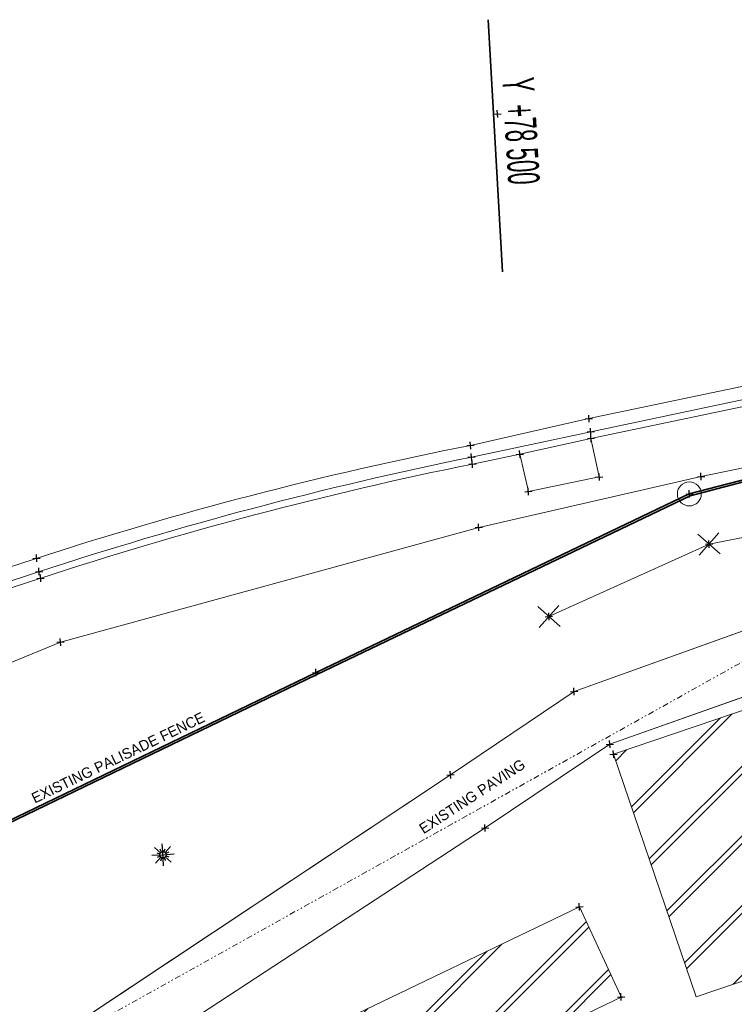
# Model space of a CAD drawing. Header units: millimetres. Extents: x -738537 to 1850049, y -250217 to 604013.
# Tile 83 of 220: x -179430 to -162467, y 73819 to 97199. Entities that reach past the tile are written whole.
import ezdxf

# ---------------------------------------------------------------- set-up
doc = ezdxf.new("R2010")
doc.units = ezdxf.units.MM
doc.header["$MEASUREMENT"] = 0
doc.linetypes.add('Triple Dashed', pattern=[390, 140, -60, 35, -60, 35, -60])
for name, color, linetype, lineweight in [('A_SURVEY_Pen_No__1', 214, 'Continuous', 35), ('A_SURVEY_Pen_No__2', 1, 'Continuous', 25), ('A_SURVEY_Pen_No__6', 7, 'Continuous', 5), ('BUILDING_Pen_No__2', 1, 'Continuous', 25), ('FENCE LINE_Pen_No__1', 214, 'Continuous', 35), ('FENCE LINE_Pen_No__15', 7, 'Continuous', 20), ('GRID_Pen_No__1', 214, 'Continuous', 35), ('GRID_Pen_No__6', 7, 'Continuous', 5), ('PALLISADE FENCE_Pen_No__1', 214, 'Continuous', 35), ('SPLITPOLE FENCE_Pen_No__2', 1, 'Continuous', 25)]:
    doc.layers.add(name, color=color, linetype=linetype, lineweight=lineweight)
doc.layers.add('ROAD_Pen_No__7', color=7, linetype='Continuous', lineweight=5, true_color=0x9f07ff)
doc.layers.add('SEWER LINE_Pen_No__10', color=7, linetype='Continuous', lineweight=20, true_color=0x996633)
doc.styles.add('GENERATED_STYLE_1', font='GOTHIC.TTF')
doc.styles.add('GENERATED_STYLE_2', font='arial.ttf')
pattern_1 = [(45, (0, 0), (-827.315, 827.315), []), (45, (-91.9, 91.9), (-827.315, 827.315), [])]

msp = doc.modelspace()

# ---------------------------------------------------------------- hatches: boundary and pattern name
at = {"layer": 'A_SURVEY_Pen_No__2', "linetype": 'Continuous', "lineweight": 25}
h = msp.add_hatch(dxfattribs=at)
h.set_pattern_fill('HATCH__DOUBLE_LRG', color=1, style=0, pattern_type=2)
h.set_pattern_definition(pattern_1)
h.paths.add_polyline_path([(-165334.3, 79755.5), (-163374.6, 73995.7), (-149438.2, 78737.5), (-151373.9, 84501.5)])
h = msp.add_hatch(dxfattribs=at)
h.set_pattern_fill('HATCH__DOUBLE_LRG', color=1, style=0, pattern_type=2)
h.set_pattern_definition(pattern_1)
h.paths.add_polyline_path([(-177193.8, 70828.5), (-176172.3, 68701.1), (-165152.9, 73992.2), (-166142.5, 76131.6)])

# ---------------------------------------------------------------- linework, layer by layer
at = {"layer": 'A_SURVEY_Pen_No__1', "color": 251, "linetype": 'Continuous', "lineweight": 18, "true_color": 0x636466, "flags": 128}
msp.add_lwpolyline([(-183357.1, 69871), (-182570.5, 68727), (-168382.3, 78005.5), (-165422.1, 79994.9), (-151699.5, 84859.6), (-147743.7, 82909.3), (-146030.6, 83078.4), (-146165, 84571.2), (-147353.3, 84471.2), (-151991.7, 86376.4), (-166270, 81246.5), (-169203.7, 79267.7)], close=True, dxfattribs=at)
at = {"layer": 'A_SURVEY_Pen_No__1', "color": 251, "linetype": 'Continuous', "lineweight": 20, "true_color": 0x636466}
msp.add_circle((-163534.4, 85937.4), 284.1, dxfattribs=at)
at = {"layer": 'BUILDING_Pen_No__2', "color": 1, "linetype": 'Continuous', "lineweight": 25}
for p, q in [((-176033.8, 77442.8), (-176044.6, 77631.4)), ((-176226.6, 77543.6), (-176085.5, 77417.8)), ((-176172.3, 77417.6), (-176100.3, 77392.5)), ((-176062.1, 77435.4), (-176095.4, 77504.3)), ((-176004.6, 77438.7), (-175979.1, 77511.9)), ((-175979.4, 77423.9), (-175853.5, 77565.2)), ((-175893.1, 77433.7), (-175961.7, 77400.5)), ((-176104.4, 77363.4), (-176293.2, 77352.6)), ((-176205, 77170.5), (-176079.3, 77311.6)), ((-176097.1, 77335), (-176165.5, 77301.9)), ((-176079.2, 77224.8), (-176054.1, 77296.7)), ((-176014.3, 77103.9), (-176025.1, 77292.7)), ((-175963.6, 77231.3), (-175996.8, 77300)), ((-175973.3, 77317.7), (-175832.1, 77191.8)), ((-175958.4, 77343), (-175886.4, 77317.9)), ((-175765.5, 77382.8), (-175954.3, 77372))]:
    msp.add_line(p, q, dxfattribs=at)
msp.add_circle((-176029.4, 77367.7), 75.2, dxfattribs=at)
at = {"layer": 'FENCE LINE_Pen_No__1', "color": 251, "linetype": 'Continuous', "lineweight": 18, "true_color": 0x636466}
for q in [(-142303, 88830.7), (-166866.7, 83027.3)]:
    msp.add_line((-163066.7, 84748.1), q, dxfattribs=at)
at = {"layer": 'FENCE LINE_Pen_No__15', "color": 7, "linetype": 'Continuous', "lineweight": 20}
for p, q in [((-162802.9, 84512.8), (-163330.6, 84983.5)), ((-162802.9, 84512.8), (-163330.6, 84983.5)), ((-162831.4, 85012), (-163302, 84484.3)), ((-162831.4, 85012), (-163302, 84484.3)), ((-166602.8, 82792), (-167130.5, 83262.6)), ((-166631.3, 83291.2), (-167102, 82763.4))]:
    msp.add_line(p, q, dxfattribs=at)
at = {"layer": 'GRID_Pen_No__1', "color": 214, "linetype": 'Continuous', "lineweight": 35}
msp.add_line((-167968.7, 91208.4), (-168311.4, 97198.6), dxfattribs=at)
at = {"layer": 'PALLISADE FENCE_Pen_No__1', "color": 18, "linetype": 'Continuous', "lineweight": 35, "true_color": 0x000000}
for p, q in [((-161648.8, 86434.9), (-163534.4, 85937.4)), ((-161637.5, 86386.1), (-163517.1, 85890.2)), ((-163534.4, 85937.4), (-172394.6, 81695.4)), ((-163517.1, 85890.2), (-172372.9, 81650.3)), ((-172394.6, 81695.4), (-187422, 74445.3)), ((-172372.9, 81650.3), (-187342.9, 74427.9))]:
    msp.add_line(p, q, dxfattribs=at)
at = {"layer": 'ROAD_Pen_No__7', "color": 251, "linetype": 'Continuous', "lineweight": 5, "true_color": 0x636466}
for p, q in [((-150321.8, 90996.3), (-165918.4, 87725.1)), ((-165875.6, 87415.1), (-150294.3, 90691.3)), ((-150225.2, 90550.1), (-165868.5, 87255.2)), ((-150088.8, 89112.5), (-163254.5, 86349)), ((-168728.7, 87089.6), (-165918.4, 87725.1)), ((-165875.6, 87415.1), (-168704.9, 86813.5)), ((-167557.8, 86880.1), (-165868.5, 87255.2)), ((-165868.5, 87255.2), (-165672.9, 86339.9)), ((-167557.8, 86880.1), (-168682.4, 86647.5)), ((-167355, 85996.3), (-167557.8, 86880.1)), ((-163254.5, 86349), (-168533.3, 85144.6)), ((-165672.9, 86339.9), (-167355, 85996.3)), ((-168533.3, 85144.6), (-178461.9, 82420)), ((-178461.9, 82420), (-189996.6, 77673.5))]:
    msp.add_line(p, q, dxfattribs=at)
at = {"layer": 'ROAD_Pen_No__7', "color": 251, "linetype": 'Continuous', "lineweight": 18, "true_color": 0x636466}
for p, q in [((-166270, 81246.5), (-151991.7, 86376.4)), ((-151699.5, 84859.6), (-165422.1, 79994.9)), ((-169203.7, 79267.7), (-166270, 81246.5)), ((-165422.1, 79994.9), (-168382.3, 78005.5)), ((-183357.1, 69871), (-169203.7, 79267.7)), ((-168382.3, 78005.5), (-182570.5, 68727))]:
    msp.add_line(p, q, dxfattribs=at)
at = {"layer": 'ROAD_Pen_No__7', "color": 18, "linetype": 'Continuous', "lineweight": 5, "true_color": 0x000000}
for p, q in [((-153910.6, 83642.3), (-165334.3, 79755.5)), ((-165334.3, 79755.5), (-163374.6, 73995.7)), ((-151950.9, 77882.6), (-163374.6, 73995.7)), ((-166143.8, 76134.3), (-177193.8, 70828.5)), ((-165153.9, 73994.4), (-166143.8, 76134.3)), ((-165122.3, 74006.9), (-176172.3, 68701.1))]:
    msp.add_line(p, q, dxfattribs=at)
at = {"layer": 'ROAD_Pen_No__7', "color": 251, "linetype": 'Continuous', "lineweight": 5, "true_color": 0x636466}
for centre, radius, start, end in [((-151581, 52.8), 88709.9, 101.145512, 114.978018), ((-150223.1, -3644), 92326.2, 101.547437, 114.778537), ((-150593.4, -2498.5), 90962.8, 101.470388, 114.859501)]:
    msp.add_arc(centre, radius, start, end, dxfattribs=at)
at = {"layer": 'SEWER LINE_Pen_No__10', "color": 25, "linetype": 'Triple Dashed', "lineweight": 20, "true_color": 0x996633}
msp.add_line((-161317.5, 82483.4), (-189577.4, 66703.5), dxfattribs=at)
at = {"layer": 'SPLITPOLE FENCE_Pen_No__2', "color": 1, "linetype": 'Continuous', "lineweight": 25}
for p, q in [((-168174.1, 94956.1), (-168000.4, 94966)), ((-168082.3, 94874.3), (-168092.2, 95047.9)), ((-166005.2, 87720.2), (-165831.6, 87730.1)), ((-165913.5, 87638.3), (-165923.4, 87811.9)), ((-165870.7, 87328.3), (-165880.6, 87501.9)), ((-165962.5, 87410.1), (-165788.8, 87420)), ((-165955.3, 87250.2), (-165781.7, 87260.2)), ((-165863.5, 87168.4), (-165873.5, 87342)), ((-168815.5, 87084.6), (-168641.9, 87094.5)), ((-168723.7, 87002.8), (-168733.7, 87176.4)), ((-168791.7, 86808.5), (-168618.1, 86818.5)), ((-168699.9, 86726.7), (-168709.9, 86900.3)), ((-167644.6, 86875.1), (-167471, 86885.1)), ((-167552.9, 86793.3), (-167562.8, 86966.9)), ((-168769.2, 86642.5), (-168595.6, 86652.5)), ((-168677.4, 86560.7), (-168687.4, 86734.3)), ((-165759.7, 86334.9), (-165586.1, 86344.9)), ((-165667.9, 86253.1), (-165677.9, 86426.7)), ((-163341.3, 86344.1), (-163167.7, 86354)), ((-163249.5, 86262.2), (-163259.4, 86435.8)), ((-167350.1, 85909.4), (-167360, 86083.1)), ((-167441.8, 85991.3), (-167268.2, 86001.2)), ((-163621.2, 85932.4), (-163447.6, 85942.3)), ((-163529.5, 85850.6), (-163539.4, 86024.2)), ((-168620.1, 85139.6), (-168446.5, 85149.5)), ((-168528.3, 85057.8), (-168538.3, 85231.4)), ((-163153.5, 84743.2), (-162979.9, 84753.1)), ((-163061.8, 84661.3), (-163071.7, 84835)), ((-179114.3, 84405), (-178940.7, 84415)), ((-179022.5, 84323.2), (-179032.4, 84496.8)), ((-178965.3, 84005.9), (-178975.2, 84179.5)), ((-179057.1, 84087.8), (-178883.5, 84097.7)), ((-179021.1, 83931.6), (-178847.5, 83941.5)), ((-178929.3, 83849.7), (-178939.3, 84023.3)), ((-166953.5, 83022.3), (-166779.8, 83032.3)), ((-166861.7, 82940.5), (-166871.6, 83114.1)), ((-178548.7, 82415.1), (-178375.1, 82425)), ((-178456.9, 82333.2), (-178466.9, 82506.9)), ((-172481.4, 81690.4), (-172307.8, 81700.4)), ((-172389.6, 81608.6), (-172399.6, 81782.2)), ((-166356.8, 81241.5), (-166183.2, 81251.4)), ((-166265, 81159.7), (-166274.9, 81333.3)), ((-165508.9, 79989.9), (-165335.3, 79999.8)), ((-165417.1, 79908), (-165427.1, 80081.7)), ((-165421.1, 79750.5), (-165247.5, 79760.4)), ((-165329.3, 79668.7), (-165339.2, 79842.3)), ((-169290.5, 79262.7), (-169116.9, 79272.6)), ((-169198.8, 79180.9), (-169208.7, 79354.5)), ((-168377.3, 77918.7), (-168387.3, 78092.3)), ((-168469.1, 78000.6), (-168295.5, 78010.5)), ((-176024.4, 77280.9), (-176034.3, 77454.5)), ((-176116.2, 77362.8), (-175942.6, 77372.7)), ((-166138.8, 76047.5), (-166148.7, 76221.1)), ((-166230.6, 76129.4), (-166057, 76139.3)), ((-165240.8, 73989.4), (-165067.1, 73999.3)), ((-165149, 73907.6), (-165158.9, 74081.2))]:
    msp.add_line(p, q, dxfattribs=at)

# ---------------------------------------------------------------- texts
at = {"layer": 'A_SURVEY_Pen_No__6', "color": 7, "linetype": 'Continuous', "lineweight": 5, "char_height": 250, "attachment_point": 5, "style": 'GENERATED_STYLE_1'}
for s, insert, rotation in [('\\A1;{\\pqc;\\fCentury Gothic|b0|i0|c0|p34;EXISTING PALISADE FENCE}', (-177091.8, 79676.1), 25.75543), ('\\A1;{\\pqc;\\fCentury Gothic|b0|i0|c0|p34;EXISTING PAVING}', (-168689, 78755.7), 33.18304)]:
    msp.add_mtext(s, dxfattribs=dict(at, insert=insert, rotation=rotation))
at = {"layer": 'GRID_Pen_No__6', "color": 7, "linetype": 'Continuous', "lineweight": 5, "insert": (-167986.6, 95806.7), "char_height": 750, "attachment_point": 7, "rotation": 273.27425, "style": 'GENERATED_STYLE_2'}
msp.add_mtext('\\A1;{\\W0.500000x;\\pql;\\fArial|b0|i0|c0|p34;Y  +78 500}', dxfattribs=at)

doc.saveas('drawing.dxf')
